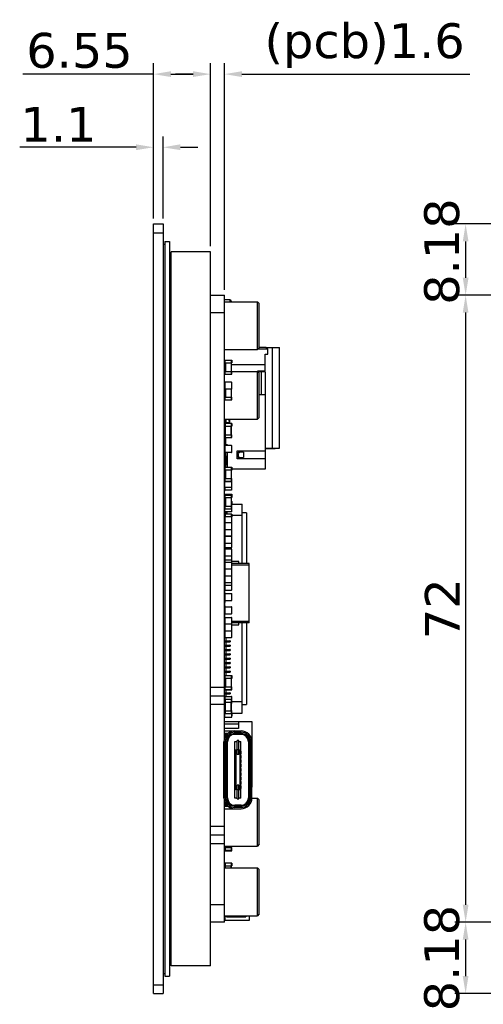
# Model space of a CAD drawing. Header units: millimetres. Extents: x -23 to 525, y 352 to 489.
# Tile 2 of 7: x 238 to 291, y 363 to 476. Entities that reach past the tile are written whole.
import ezdxf

# ---------------------------------------------------------------- set-up
doc = ezdxf.new("R2010")
doc.units = ezdxf.units.MM
doc.header["$LTSCALE"] = 30.734
doc.header["$PDMODE"] = 3
doc.header["$PDSIZE"] = 0.3125
doc.layers.get('0').update_dxf_attribs({"linetype": 'CONTINUOUS'})
doc.layers.get('Defpoints').update_dxf_attribs({"linetype": 'CONTINUOUS'})
doc.layers.add('DIM', color=6, linetype='CONTINUOUS', lineweight=15)
doc.styles.add('Verdana', font='verdana.ttf', dxfattribs={"height": 4})
doc.dimstyles.new('aaaaaaaa 3.0', dxfattribs={"dimtxt": 4, "dimasz": 2, "dimexe": 1.25, "dimexo": 0.625, "dimtad": 1, "dimzin": 9, "dimdsep": 46, "dimtxsty": 'Verdana', "dimcen": 0, "dimazin": 0, "dimtfac": 1, "dimtofl": 0, "dimtmove": 0, "dimatfit": 3, "dimfxl": 1, "dimlwd": 25, "dimlwe": 25, "dimarcsym": 0})

# ---------------------------------------------------------------- blocks, each defined once
blk = doc.blocks.new('*D37')
at = {"layer": 'Defpoints', "color": 0}
for p in [(254.19, 461.72), (253.09, 452.91), (254.19, 452.91)]:
    blk.add_point(p, dxfattribs=at)
at = {"layer": 'DIM', "color": 0, "lineweight": 25}
for p, q in [((253.09, 453.54), (253.09, 462.97)), ((254.19, 453.54), (254.19, 462.97)), ((251.09, 461.72), (237.74, 461.72)), ((256.19, 461.72), (258.19, 461.72))]:
    blk.add_line(p, q, dxfattribs=at)
at = {"layer": 'DIM', "color": 0}
for points in [[(251.09, 461.39), (251.09, 462.06), (253.09, 461.72)], [(256.19, 462.06), (256.19, 461.39), (254.19, 461.72)]]:
    blk.add_solid(points, dxfattribs=at)
at = {"layer": 'DIM', "color": 0, "insert": (242.19, 464.35), "char_height": 4, "attachment_point": 5, "style": 'Verdana'}
blk.add_mtext('1.1', dxfattribs=at)
blk = doc.blocks.new('*D46')
at = {"layer": 'Defpoints', "color": 0}
for p in [(259.64, 470.12), (253.09, 452.91), (259.64, 449.73)]:
    blk.add_point(p, dxfattribs=at)
at = {"layer": 'DIM', "color": 0, "lineweight": 25}
for p, q in [((253.09, 453.54), (253.09, 471.37)), ((259.64, 450.36), (259.64, 471.37)), ((253.09, 470.12), (238.1, 470.12)), ((255.09, 470.12), (257.64, 470.12))]:
    blk.add_line(p, q, dxfattribs=at)
at = {"layer": 'DIM', "color": 0}
for points in [[(255.09, 470.45), (255.09, 469.79), (253.09, 470.12)], [(257.64, 469.79), (257.64, 470.45), (259.64, 470.12)]]:
    blk.add_solid(points, dxfattribs=at)
at = {"layer": 'DIM', "color": 0, "insert": (244.6, 472.82), "char_height": 4, "attachment_point": 5, "style": 'Verdana'}
blk.add_mtext('6.55', dxfattribs=at)
blk = doc.blocks.new('*D47')
at = {"layer": 'Defpoints', "color": 0}
for p in [(261.24, 470.12), (259.64, 449.73), (261.24, 444.73)]:
    blk.add_point(p, dxfattribs=at)
at = {"layer": 'DIM', "color": 0, "lineweight": 25}
for p, q in [((259.64, 450.36), (259.64, 471.37)), ((261.24, 445.36), (261.24, 471.37)), ((257.64, 470.12), (255.64, 470.12)), ((263.24, 470.12), (289.42, 470.12))]:
    blk.add_line(p, q, dxfattribs=at)
at = {"layer": 'DIM', "color": 0}
for points in [[(257.64, 469.79), (257.64, 470.45), (259.64, 470.12)], [(263.24, 470.45), (263.24, 469.79), (261.24, 470.12)]]:
    blk.add_solid(points, dxfattribs=at)
at = {"layer": 'DIM', "color": 0, "insert": (277.33, 473.39), "char_height": 4, "attachment_point": 5, "style": 'Verdana'}
blk.add_mtext('(pcb)1.6', dxfattribs=at)
blk = doc.blocks.new('*D51')
at = {"layer": 'Defpoints', "color": 0}
for p in [(356.73, 372.73), (288.93, 364.55), (304.67, 364.55)]:
    blk.add_point(p, dxfattribs=at)
at = {"layer": 'DIM', "color": 0, "lineweight": 25}
for p, q in [((356.11, 372.73), (287.68, 372.73)), ((288.93, 370.73), (288.93, 366.55)), ((304.05, 364.55), (287.68, 364.55))]:
    blk.add_line(p, q, dxfattribs=at)
at = {"layer": 'DIM', "color": 0}
for points in [[(289.26, 370.73), (288.6, 370.73), (288.93, 372.73)], [(288.6, 366.55), (289.26, 366.55), (288.93, 364.55)]]:
    blk.add_solid(points, dxfattribs=at)
at = {"layer": 'DIM', "color": 0, "insert": (286.21, 368.61), "char_height": 4, "attachment_point": 5, "rotation": 90, "style": 'Verdana'}
blk.add_mtext('8.18', dxfattribs=at)
blk = doc.blocks.new('*D59')
at = {"layer": 'Defpoints', "color": 0}
for p in [(356.73, 444.73), (288.93, 372.73), (356.73, 372.73)]:
    blk.add_point(p, dxfattribs=at)
at = {"layer": 'DIM', "color": 0, "lineweight": 25}
for p, q in [((356.11, 444.73), (287.68, 444.73)), ((288.93, 442.73), (288.93, 374.73)), ((356.11, 372.73), (287.68, 372.73))]:
    blk.add_line(p, q, dxfattribs=at)
at = {"layer": 'DIM', "color": 0}
for points in [[(289.26, 442.73), (288.6, 442.73), (288.93, 444.73)], [(288.6, 374.73), (289.26, 374.73), (288.93, 372.73)]]:
    blk.add_solid(points, dxfattribs=at)
at = {"layer": 'DIM', "color": 0, "insert": (286.26, 408.73), "char_height": 4, "attachment_point": 5, "rotation": 90, "style": 'Verdana'}
blk.add_mtext('72', dxfattribs=at)
blk = doc.blocks.new('*D60')
at = {"layer": 'Defpoints', "color": 0}
for p in [(304.67, 452.91), (288.93, 444.73), (356.73, 444.73)]:
    blk.add_point(p, dxfattribs=at)
at = {"layer": 'DIM', "color": 0, "lineweight": 25}
for p, q in [((304.05, 452.91), (287.68, 452.91)), ((288.93, 450.91), (288.93, 446.73)), ((356.11, 444.73), (287.68, 444.73))]:
    blk.add_line(p, q, dxfattribs=at)
at = {"layer": 'DIM', "color": 0}
for points in [[(289.26, 450.91), (288.6, 450.91), (288.93, 452.91)], [(288.6, 446.73), (289.26, 446.73), (288.93, 444.73)]]:
    blk.add_solid(points, dxfattribs=at)
at = {"layer": 'DIM', "color": 0, "insert": (286.21, 449.74), "char_height": 4, "attachment_point": 5, "rotation": 90, "style": 'Verdana'}
blk.add_mtext('8.18', dxfattribs=at)

msp = doc.modelspace()

# ---------------------------------------------------------------- linework, layer by layer
at = {"linetype": 'Continuous'}
for p, q in [((253.092, 364.551), (253.092, 452.911)), ((253.092, 452.911), (254.192, 452.911)), ((254.192, 452.911), (254.192, 364.551)), ((253.092, 451.911), (254.192, 451.911)), ((254.192, 450.611), (254.392, 450.611)), ((254.392, 450.911), (254.392, 366.551)), ((254.392, 450.911), (254.942, 450.911)), ((254.942, 450.911), (254.942, 366.551)), ((255.142, 367.731), (255.142, 449.731)), ((259.642, 449.731), (255.142, 449.731)), ((259.642, 367.731), (259.642, 449.731)), ((259.642, 444.731), (261.242, 444.731)), ((261.242, 393.818), (261.242, 444.731)), ((254.942, 444.081), (255.142, 444.081)), ((261.842, 444.191), (261.242, 444.191)), ((261.242, 443.981), (265.042, 443.981)), ((261.842, 444.191), (261.842, 443.981)), ((265.042, 438.481), (265.042, 443.981)), ((265.242, 443.781), (265.042, 443.981)), ((265.242, 438.681), (265.242, 443.781)), ((259.642, 442.731), (261.242, 442.731)), ((266.009, 438.743), (265.242, 438.743)), ((266.209, 438.543), (266.009, 438.743)), ((266.027, 438.726), (267.567, 438.726)), ((266.767, 427.176), (266.767, 438.726)), ((267.567, 427.176), (267.567, 438.726)), ((261.242, 438.481), (265.042, 438.481)), ((265.242, 438.681), (265.042, 438.481)), ((266.209, 438.543), (265.104, 438.543)), ((265.909, 435.993), (265.909, 437.943)), ((265.909, 437.943), (266.209, 437.943)), ((266.209, 437.943), (266.209, 438.543)), ((261.242, 436.743), (261.322, 436.743)), ((261.292, 437.257), (261.292, 436.957)), ((261.292, 437.257), (262.092, 437.257)), ((261.292, 436.957), (262.092, 436.957)), ((261.322, 435.657), (261.322, 437.257)), ((261.352, 436.957), (261.352, 435.957)), ((262.032, 436.957), (262.032, 435.957)), ((262.062, 435.657), (262.062, 437.257)), ((265.909, 436.743), (262.062, 436.743)), ((262.092, 437.257), (262.092, 436.957)), ((261.242, 435.981), (261.322, 435.981)), ((261.292, 435.657), (261.292, 435.957)), ((261.292, 435.957), (262.092, 435.957)), ((261.292, 435.657), (262.092, 435.657)), ((262.062, 435.981), (265.042, 435.981)), ((262.092, 435.657), (262.092, 435.957)), ((265.909, 435.993), (265.042, 435.993)), ((265.042, 430.481), (265.042, 435.981)), ((265.242, 435.781), (265.042, 435.981)), ((265.909, 435.943), (265.079, 435.943)), ((265.242, 430.681), (265.242, 435.781)), ((265.329, 435.993), (265.329, 435.943)), ((265.459, 435.943), (265.459, 433.343)), ((265.629, 435.993), (265.629, 435.943)), ((265.76, 435.993), (265.785, 435.937)), ((265.909, 435.943), (265.909, 433.343)), ((261.292, 434.704), (261.292, 433.964)), ((262.062, 434.734), (261.322, 434.734)), ((262.092, 433.964), (262.092, 434.704)), ((261.322, 432.711), (261.322, 433.934)), ((262.062, 433.934), (261.322, 433.934)), ((261.352, 433.934), (261.352, 433.011)), ((262.032, 433.934), (262.032, 433.011)), ((262.062, 432.711), (262.062, 433.934)), ((265.242, 433.343), (265.909, 433.343)), ((265.909, 433.293), (265.242, 433.293)), ((265.329, 433.343), (265.329, 433.293)), ((265.629, 433.343), (265.629, 433.293)), ((265.909, 433.293), (265.909, 424.743)), ((261.292, 432.711), (261.292, 433.011)), ((261.292, 433.011), (262.092, 433.011)), ((261.292, 432.711), (262.092, 432.711)), ((262.092, 432.711), (262.092, 433.011)), ((261.242, 430.481), (265.042, 430.481)), ((261.242, 430.396), (261.387, 430.396)), ((261.292, 429.796), (261.242, 429.796)), ((261.277, 429.508), (261.277, 429.796)), ((261.292, 429.989), (261.292, 429.689)), ((262.092, 429.989), (261.292, 429.989)), ((261.292, 429.689), (262.092, 429.689)), ((261.322, 429.989), (261.322, 428.389)), ((261.352, 428.689), (261.352, 429.689)), ((261.387, 429.989), (261.387, 430.481)), ((261.409, 430.481), (261.409, 429.989)), ((261.809, 430.063), (261.409, 430.063)), ((261.759, 430.481), (261.759, 430.292)), ((261.809, 430.481), (261.809, 430.063)), ((262.032, 428.689), (262.032, 429.689)), ((262.062, 428.389), (262.062, 429.989)), ((262.092, 429.989), (262.092, 429.689)), ((265.242, 430.681), (265.042, 430.481)), ((261.242, 429.308), (261.293, 429.308)), ((261.292, 429.176), (261.242, 429.176)), ((261.292, 429.508), (261.264, 429.508)), ((261.277, 429.176), (261.277, 429.308)), ((261.292, 428.389), (261.292, 429.591)), ((261.322, 429.591), (261.292, 429.591)), ((261.292, 428.689), (262.092, 428.689)), ((262.092, 428.389), (262.092, 428.689)), ((261.409, 427.893), (261.242, 427.893)), ((261.292, 428.389), (262.092, 428.389)), ((261.292, 427.429), (261.292, 426.689)), ((261.309, 427.943), (261.309, 427.893)), ((261.409, 427.943), (261.309, 427.943)), ((262.062, 427.459), (261.322, 427.459)), ((261.409, 427.459), (261.409, 428.391)), ((261.409, 427.593), (261.559, 427.593)), ((261.509, 427.459), (261.509, 427.593)), ((261.559, 427.593), (261.559, 427.459)), ((262.092, 426.689), (262.092, 427.429)), ((261.242, 426.593), (261.409, 426.593)), ((261.292, 426.593), (261.292, 426.565)), ((261.292, 426.565), (261.387, 426.565)), ((262.062, 426.659), (261.322, 426.659)), ((261.322, 426.593), (261.322, 426.243)), ((261.352, 426.243), (261.352, 426.565)), ((261.409, 426.576), (261.387, 426.576)), ((261.409, 426.243), (261.409, 426.659)), ((261.559, 426.659), (261.559, 424.991)), ((262.709, 425.943), (262.709, 426.843)), ((262.709, 426.843), (265.909, 426.843)), ((262.742, 426.293), (262.742, 426.493)), ((262.742, 426.493), (262.816, 426.493)), ((262.816, 426.293), (262.742, 426.293)), ((262.816, 426.493), (262.816, 426.293)), ((263.434, 426.693), (263.002, 426.693)), ((263.434, 426.693), (263.434, 426.093)), ((265.909, 427.126), (267.067, 427.126)), ((265.967, 427.176), (267.567, 427.176)), ((267.067, 427.126), (267.067, 427.176)), ((261.277, 425.958), (261.277, 425.358)), ((261.292, 425.265), (261.292, 425.565)), ((261.296, 425.565), (261.292, 425.565)), ((261.309, 426.243), (261.309, 424.991)), ((261.309, 426.243), (261.559, 426.243)), ((261.309, 426.043), (261.509, 426.043)), ((261.309, 425.443), (261.509, 425.443)), ((261.509, 425.243), (261.309, 425.243)), ((261.409, 424.991), (261.409, 425.243)), ((261.509, 425.243), (261.509, 426.243)), ((265.909, 425.943), (262.709, 425.943)), ((263.002, 426.093), (263.434, 426.093)), ((261.292, 424.991), (261.292, 424.651)), ((261.292, 424.991), (262.092, 424.991)), ((261.292, 424.691), (262.092, 424.691)), ((261.292, 424.651), (261.306, 424.651)), ((261.292, 423.919), (261.292, 424.319)), ((261.292, 424.319), (261.312, 424.314)), ((261.322, 423.351), (261.322, 424.991)), ((261.352, 424.691), (261.352, 423.691)), ((262.032, 424.691), (262.032, 423.691)), ((262.062, 423.351), (262.062, 424.991)), ((262.062, 424.651), (262.092, 424.651)), ((262.092, 424.991), (262.092, 424.651)), ((265.909, 424.743), (262.092, 424.743)), ((261.292, 422.691), (261.292, 423.691)), ((261.292, 423.691), (262.092, 423.691)), ((261.292, 423.391), (262.092, 423.391)), ((261.292, 423.351), (262.092, 423.351)), ((262.092, 422.691), (262.092, 423.691)), ((261.292, 422.658), (261.292, 422.319)), ((261.292, 422.319), (261.312, 422.319)), ((261.292, 421.89), (261.292, 421.489)), ((261.292, 421.89), (262.092, 421.89)), ((261.292, 421.789), (262.092, 421.789)), ((261.312, 422.329), (261.312, 422.661)), ((262.062, 422.329), (261.312, 422.329)), ((262.062, 422.661), (261.322, 422.661)), ((261.322, 420.189), (261.322, 421.89)), ((262.062, 422.661), (262.062, 422.329)), ((262.062, 420.189), (262.062, 421.89)), ((262.092, 421.89), (262.092, 421.489)), ((261.242, 421.031), (261.322, 421.031)), ((261.292, 421.489), (262.092, 421.489)), ((261.292, 419.901), (261.292, 420.641)), ((261.352, 421.489), (261.352, 420.489)), ((262.032, 421.489), (262.032, 420.489)), ((262.062, 421.031), (262.142, 421.031)), ((262.062, 420.751), (263.271, 420.751)), ((262.092, 419.901), (262.092, 420.641)), ((262.142, 420.751), (262.142, 421.031)), ((263.271, 413.915), (263.271, 420.751)), ((261.291, 419.801), (261.291, 419.651)), ((261.291, 419.801), (261.571, 419.801)), ((261.291, 419.651), (261.571, 419.651)), ((261.322, 420.59), (261.292, 420.59)), ((261.292, 420.489), (262.092, 420.489)), ((261.292, 420.189), (262.092, 420.189)), ((261.292, 419.575), (261.292, 419.301)), ((262.092, 419.575), (261.292, 419.575)), ((262.062, 419.871), (261.322, 419.871)), ((261.322, 419.575), (261.322, 419.301)), ((261.341, 419.801), (261.341, 419.651)), ((261.471, 419.801), (261.471, 419.651)), ((261.571, 419.575), (261.571, 419.871)), ((262.062, 419.301), (262.062, 419.575)), ((262.092, 420.59), (262.077, 420.59)), ((262.092, 419.575), (262.092, 419.301)), ((263.771, 419.751), (263.271, 419.751)), ((263.771, 419.751), (263.771, 413.915)), ((261.271, 418.561), (261.271, 418.441)), ((261.292, 419.271), (261.292, 418.636)), ((261.292, 418.606), (261.292, 417.866)), ((262.062, 419.301), (261.322, 419.301)), ((261.322, 418.636), (262.062, 418.636)), ((263.271, 419.436), (262.092, 419.436)), ((262.092, 418.636), (262.092, 419.271)), ((262.092, 417.866), (262.092, 418.606)), ((261.271, 418.061), (261.271, 417.941)), ((261.271, 417.561), (261.271, 417.441)), ((261.292, 417.836), (261.292, 417.096)), ((261.322, 417.836), (262.062, 417.836)), ((262.092, 417.096), (262.092, 417.836)), ((254.942, 416.771), (255.142, 416.771)), ((261.271, 417.061), (261.271, 416.941)), ((261.292, 417.061), (261.271, 417.061)), ((261.271, 416.561), (261.271, 416.441)), ((261.292, 416.999), (261.292, 416.259)), ((261.292, 416.229), (261.292, 415.794)), ((261.321, 417.029), (261.321, 417.061)), ((262.062, 417.066), (261.322, 417.066)), ((262.062, 417.029), (261.322, 417.029)), ((262.062, 416.229), (261.322, 416.229)), ((261.651, 417.029), (261.651, 417.061)), ((261.851, 417.061), (261.851, 417.029)), ((261.88, 417.061), (261.88, 417.029)), ((262.092, 416.259), (262.092, 416.999)), ((262.092, 415.794), (262.092, 416.229)), ((261.271, 416.061), (261.271, 415.941)), ((261.271, 415.561), (261.271, 415.441)), ((261.292, 415.561), (261.271, 415.561)), ((261.271, 415.061), (261.271, 414.941)), ((261.292, 415.535), (261.292, 414.795)), ((261.322, 415.77), (261.322, 415.565)), ((261.322, 415.764), (262.062, 415.764)), ((262.062, 415.565), (261.322, 415.565)), ((261.337, 415.565), (261.337, 415.764)), ((261.742, 415.764), (261.742, 415.565)), ((262.032, 415.565), (262.032, 415.77)), ((262.062, 415.565), (262.062, 415.77)), ((262.092, 414.795), (262.092, 415.535)), ((261.271, 414.561), (261.271, 414.441)), ((261.292, 414.765), (261.292, 414.368)), ((261.292, 414.338), (261.292, 414.041)), ((261.292, 414.011), (261.292, 413.305)), ((262.062, 414.765), (261.322, 414.765)), ((261.322, 414.338), (262.062, 414.338)), ((262.062, 414.041), (261.322, 414.041)), ((262.092, 414.368), (262.092, 414.765)), ((262.092, 414.041), (262.092, 414.338)), ((262.892, 414.165), (262.092, 414.165)), ((262.092, 413.305), (262.092, 414.011)), ((264.092, 413.915), (262.092, 413.915)), ((262.892, 413.915), (262.892, 414.165)), ((264.092, 407.115), (264.092, 413.915)), ((261.292, 413.275), (261.292, 412.535)), ((261.322, 413.305), (262.062, 413.305)), ((262.092, 413.765), (264.092, 413.765)), ((262.092, 412.535), (262.092, 413.275)), ((261.292, 412.565), (261.242, 412.565)), ((261.271, 412.561), (261.271, 412.441)), ((261.271, 412.061), (261.271, 411.941)), ((261.292, 412.469), (261.292, 411.729)), ((261.292, 411.699), (261.292, 411.471)), ((261.322, 412.505), (262.062, 412.505)), ((262.062, 411.699), (261.322, 411.699)), ((262.092, 411.729), (262.092, 412.469)), ((262.092, 411.471), (262.092, 411.699)), ((261.271, 411.561), (261.271, 411.441)), ((261.271, 411.061), (261.271, 410.941)), ((261.271, 410.561), (261.271, 410.441)), ((261.292, 411.441), (261.292, 410.902)), ((261.292, 410.467), (261.292, 410.872)), ((261.292, 410.437), (261.292, 409.697)), ((261.322, 411.441), (262.062, 411.441)), ((261.322, 410.872), (262.062, 410.872)), ((261.322, 410.467), (262.062, 410.467)), ((262.092, 410.902), (262.092, 411.441)), ((262.092, 409.697), (262.092, 410.437)), ((261.271, 410.061), (261.271, 409.941)), ((261.271, 409.561), (261.271, 409.441)), ((261.292, 408.961), (261.292, 409.667)), ((261.322, 409.667), (262.062, 409.667)), ((261.292, 408.465), (261.242, 408.465)), ((261.271, 409.061), (261.271, 408.941)), ((261.271, 408.561), (261.271, 408.465)), ((261.292, 408.931), (261.292, 408.191)), ((261.322, 408.961), (262.062, 408.961)), ((262.092, 408.191), (262.092, 408.931)), ((261.292, 407.74), (261.292, 408.161)), ((261.292, 407.71), (261.292, 406.97)), ((261.322, 408.161), (262.062, 408.161)), ((261.322, 407.74), (262.062, 407.74)), ((262.092, 406.97), (262.092, 407.71)), ((264.092, 407.265), (262.092, 407.265)), ((264.092, 407.115), (262.092, 407.115)), ((262.892, 406.865), (262.892, 407.115)), ((263.271, 396.751), (263.271, 407.115)), ((263.771, 407.115), (263.771, 397.751)), ((261.271, 406.561), (261.271, 406.441)), ((261.271, 406.061), (261.271, 405.941)), ((261.292, 406.929), (261.292, 406.189)), ((261.292, 406.159), (261.292, 405.471)), ((262.062, 406.959), (261.322, 406.959)), ((262.062, 406.159), (261.322, 406.159)), ((262.092, 406.189), (262.092, 406.929)), ((262.092, 406.865), (262.892, 406.865)), ((262.092, 405.471), (262.092, 406.159)), ((261.271, 405.561), (261.271, 405.441)), ((261.271, 405.441), (261.292, 405.441)), ((261.271, 405.061), (261.851, 405.061)), ((261.271, 405.061), (261.271, 404.941)), ((261.271, 404.941), (261.851, 404.941)), ((261.321, 404.941), (261.321, 405.061)), ((261.322, 405.441), (262.062, 405.441)), ((261.401, 405.441), (261.401, 405.061)), ((261.401, 404.941), (261.401, 404.561)), ((261.651, 404.941), (261.651, 405.061)), ((261.851, 404.941), (261.851, 405.061)), ((261.88, 405.061), (261.855, 405.061)), ((261.865, 404.941), (261.88, 404.941)), ((261.88, 405.061), (261.88, 404.941)), ((261.271, 404.561), (261.851, 404.561)), ((261.271, 404.561), (261.271, 404.441)), ((261.271, 404.441), (261.851, 404.441)), ((261.271, 404.061), (261.851, 404.061)), ((261.271, 404.061), (261.271, 403.941)), ((261.271, 403.941), (261.851, 403.941)), ((261.321, 404.441), (261.321, 404.561)), ((261.321, 403.941), (261.321, 404.061)), ((261.401, 404.441), (261.401, 404.061)), ((261.401, 403.941), (261.401, 403.561)), ((261.651, 404.441), (261.651, 404.561)), ((261.651, 403.941), (261.651, 404.061)), ((261.851, 404.441), (261.851, 404.561)), ((261.851, 403.941), (261.851, 404.061)), ((261.88, 404.561), (261.855, 404.561)), ((261.88, 404.061), (261.855, 404.061)), ((261.865, 404.441), (261.88, 404.441)), ((261.865, 403.941), (261.88, 403.941)), ((261.88, 404.561), (261.88, 404.441)), ((261.88, 404.061), (261.88, 403.941)), ((261.271, 403.561), (261.851, 403.561)), ((261.271, 403.561), (261.271, 403.441)), ((261.271, 403.441), (261.851, 403.441)), ((261.271, 403.061), (261.851, 403.061)), ((261.271, 403.061), (261.271, 402.941)), ((261.271, 402.941), (261.851, 402.941)), ((261.271, 402.561), (261.851, 402.561)), ((261.271, 402.561), (261.271, 402.441)), ((261.321, 403.441), (261.321, 403.561)), ((261.321, 402.941), (261.321, 403.061)), ((261.321, 402.441), (261.321, 402.561)), ((261.401, 403.441), (261.401, 403.061)), ((261.401, 402.941), (261.401, 402.561)), ((261.651, 403.441), (261.651, 403.561)), ((261.651, 402.941), (261.651, 403.061)), ((261.651, 402.441), (261.651, 402.561)), ((261.851, 403.441), (261.851, 403.561)), ((261.851, 402.941), (261.851, 403.061)), ((261.851, 402.441), (261.851, 402.561)), ((261.88, 403.561), (261.855, 403.561)), ((261.88, 403.061), (261.855, 403.061)), ((261.88, 402.561), (261.855, 402.561)), ((261.865, 403.441), (261.88, 403.441)), ((261.865, 402.941), (261.88, 402.941)), ((261.88, 403.561), (261.88, 403.441)), ((261.88, 403.061), (261.88, 402.941)), ((261.88, 402.561), (261.88, 402.441)), ((261.271, 402.441), (261.851, 402.441)), ((261.271, 402.061), (261.851, 402.061)), ((261.271, 402.061), (261.271, 401.941)), ((261.271, 401.941), (261.851, 401.941)), ((261.271, 401.561), (261.851, 401.561)), ((261.271, 401.561), (261.271, 401.441)), ((261.271, 401.441), (261.851, 401.441)), ((261.321, 401.941), (261.321, 402.061)), ((261.321, 401.441), (261.321, 401.561)), ((261.401, 402.441), (261.401, 402.061)), ((261.401, 401.941), (261.401, 401.561)), ((261.401, 401.441), (261.401, 401.073)), ((261.651, 401.941), (261.651, 402.061)), ((261.651, 401.441), (261.651, 401.561)), ((261.851, 401.941), (261.851, 402.061)), ((261.851, 401.441), (261.851, 401.561)), ((261.88, 402.061), (261.855, 402.061)), ((261.88, 401.561), (261.855, 401.561)), ((261.865, 402.441), (261.88, 402.441)), ((261.865, 401.941), (261.88, 401.941)), ((261.865, 401.441), (261.88, 401.441)), ((261.88, 402.061), (261.88, 401.941)), ((261.88, 401.561), (261.88, 401.441)), ((261.292, 401.061), (261.271, 401.061)), ((261.271, 401.061), (261.271, 400.941)), ((261.271, 400.941), (261.292, 400.941)), ((261.321, 400.561), (261.271, 400.561)), ((261.271, 400.561), (261.271, 400.441)), ((261.271, 400.441), (261.321, 400.441)), ((261.292, 401.073), (262.092, 401.073)), ((261.292, 401.073), (261.292, 400.722)), ((261.292, 400.773), (262.092, 400.773)), ((261.292, 400.722), (261.306, 400.722)), ((261.322, 399.422), (261.322, 401.073)), ((261.352, 400.773), (261.352, 399.773)), ((262.032, 400.773), (262.032, 399.773)), ((262.062, 399.422), (262.062, 401.073)), ((262.062, 400.722), (262.092, 400.722)), ((262.092, 401.073), (262.092, 400.722)), ((259.642, 399.731), (261.242, 399.731)), ((261.321, 400.061), (261.271, 400.061)), ((261.271, 400.061), (261.271, 399.941)), ((261.271, 399.941), (261.321, 399.941)), ((261.292, 399.561), (261.271, 399.561)), ((261.271, 399.561), (261.271, 399.441)), ((261.271, 399.441), (261.292, 399.441)), ((261.292, 399.773), (262.092, 399.773)), ((261.292, 399.422), (261.292, 399.773)), ((261.292, 399.473), (262.092, 399.473)), ((261.292, 399.422), (262.092, 399.422)), ((261.401, 399.422), (261.401, 399.061)), ((262.092, 399.422), (262.092, 399.773)), ((259.642, 398.731), (261.242, 398.731)), ((261.271, 399.061), (261.851, 399.061)), ((261.271, 399.061), (261.271, 398.941)), ((261.271, 398.941), (261.851, 398.941)), ((261.292, 398.624), (261.292, 397.884)), ((261.292, 398.362), (262.092, 398.362)), ((261.292, 398.33), (262.092, 398.33)), ((262.092, 398.29), (261.292, 398.29)), ((261.321, 398.941), (261.321, 399.061)), ((261.322, 398.654), (262.062, 398.654)), ((261.322, 398.362), (261.322, 396.69)), ((261.401, 398.941), (261.401, 398.654)), ((261.651, 398.941), (261.651, 399.061)), ((261.851, 398.941), (261.851, 399.061)), ((261.88, 399.061), (261.855, 399.061)), ((261.865, 398.941), (261.88, 398.941)), ((261.88, 399.061), (261.88, 398.941)), ((262.062, 396.69), (262.062, 398.362)), ((262.092, 397.884), (262.092, 398.624)), ((262.092, 398.066), (263.271, 398.066)), ((261.242, 397.731), (259.642, 397.731)), ((261.299, 397.851), (261.291, 397.851)), ((261.291, 397.851), (261.291, 397.701)), ((261.291, 397.701), (261.315, 397.701)), ((261.292, 397.99), (262.092, 397.99)), ((261.322, 397.062), (261.292, 397.062)), ((261.292, 396.314), (261.292, 397.062)), ((261.322, 397.03), (261.292, 397.03)), ((261.292, 396.99), (262.092, 396.99)), ((261.352, 396.99), (261.352, 397.99)), ((262.032, 396.99), (262.032, 397.99)), ((262.092, 397.062), (262.077, 397.062)), ((262.092, 397.03), (262.077, 397.03)), ((262.092, 396.314), (262.092, 397.062)), ((263.271, 397.751), (263.771, 397.751)), ((261.242, 396.431), (261.292, 396.431)), ((261.292, 396.69), (262.092, 396.69)), ((261.322, 396.284), (262.062, 396.284)), ((262.092, 396.751), (263.271, 396.751)), ((262.092, 396.431), (262.142, 396.431)), ((262.142, 396.431), (262.142, 396.751)), ((264.442, 395.731), (261.242, 395.731)), ((262.842, 395.481), (261.242, 395.481)), ((262.842, 394.981), (261.242, 394.981)), ((261.242, 394.701), (263.147, 394.701)), ((262.842, 395.731), (262.842, 394.981)), ((264.442, 388.231), (264.442, 395.731)), ((261.64, 394.401), (261.242, 394.401)), ((261.242, 394.301), (261.52, 394.301)), ((261.287, 393.941), (261.287, 394.401)), ((262.437, 394.551), (263.147, 394.551)), ((262.437, 394.301), (262.437, 394.551)), ((262.437, 394.401), (263.147, 394.401)), ((263.147, 394.301), (262.437, 394.301)), ((262.442, 393.481), (262.692, 393.481)), ((262.442, 386.981), (262.442, 393.481)), ((262.892, 393.581), (262.692, 393.581)), ((262.692, 391.981), (262.692, 393.581)), ((262.892, 391.981), (262.892, 393.581)), ((262.892, 393.481), (263.142, 393.481)), ((263.142, 386.981), (263.142, 393.481)), ((263.147, 394.301), (263.147, 394.551)), ((261.187, 387.011), (261.187, 393.451)), ((261.587, 393.451), (261.337, 393.451)), ((261.337, 387.011), (261.337, 393.451)), ((261.487, 387.011), (261.487, 393.451)), ((261.587, 387.011), (261.587, 393.451)), ((262.417, 392.381), (262.442, 392.381)), ((262.417, 392.381), (262.417, 392.081)), ((262.442, 392.581), (262.542, 392.481)), ((262.692, 392.481), (262.542, 392.481)), ((262.542, 392.481), (262.542, 387.981)), ((262.892, 392.522), (262.692, 392.522)), ((263.042, 392.481), (262.892, 392.481)), ((263.042, 392.481), (263.142, 392.581)), ((263.042, 387.981), (263.042, 392.481)), ((263.167, 392.381), (263.142, 392.381)), ((263.167, 392.081), (263.167, 392.381)), ((263.997, 393.451), (264.247, 393.451)), ((263.997, 393.451), (263.997, 387.011)), ((264.097, 393.451), (264.097, 387.011)), ((264.247, 393.451), (264.247, 387.011)), ((264.397, 387.011), (264.397, 393.451)), ((262.442, 392.081), (262.417, 392.081)), ((262.417, 391.881), (262.442, 391.881)), ((262.417, 391.881), (262.417, 391.581)), ((262.442, 391.581), (262.417, 391.581)), ((262.417, 391.381), (262.442, 391.381)), ((262.417, 391.381), (262.417, 391.081)), ((262.892, 391.981), (262.692, 391.981)), ((263.167, 392.081), (263.142, 392.081)), ((263.167, 391.881), (263.142, 391.881)), ((263.167, 391.581), (263.142, 391.581)), ((263.167, 391.381), (263.142, 391.381)), ((263.167, 391.581), (263.167, 391.881)), ((263.167, 391.081), (263.167, 391.381)), ((262.442, 391.081), (262.417, 391.081)), ((262.417, 390.881), (262.442, 390.881)), ((262.417, 390.881), (262.417, 390.581)), ((262.442, 390.581), (262.417, 390.581)), ((262.417, 390.381), (262.442, 390.381)), ((262.417, 390.381), (262.417, 390.081)), ((262.442, 390.081), (262.417, 390.081)), ((263.167, 391.081), (263.142, 391.081)), ((263.167, 390.881), (263.142, 390.881)), ((263.167, 390.581), (263.142, 390.581)), ((263.167, 390.381), (263.142, 390.381)), ((263.167, 390.081), (263.142, 390.081)), ((263.167, 390.581), (263.167, 390.881)), ((263.167, 390.081), (263.167, 390.381)), ((262.417, 389.881), (262.442, 389.881)), ((262.417, 389.881), (262.417, 389.581)), ((262.442, 389.581), (262.417, 389.581)), ((262.417, 389.381), (262.442, 389.381)), ((262.417, 389.381), (262.417, 389.081)), ((262.442, 389.081), (262.417, 389.081)), ((263.167, 389.881), (263.142, 389.881)), ((263.167, 389.581), (263.142, 389.581)), ((263.167, 389.381), (263.142, 389.381)), ((263.167, 389.081), (263.142, 389.081)), ((263.167, 389.581), (263.167, 389.881)), ((263.167, 389.081), (263.167, 389.381)), ((262.417, 388.881), (262.442, 388.881)), ((262.417, 388.881), (262.417, 388.581)), ((262.442, 388.581), (262.417, 388.581)), ((262.417, 388.381), (262.442, 388.381)), ((262.417, 388.381), (262.417, 388.081)), ((262.442, 388.081), (262.417, 388.081)), ((262.542, 387.981), (262.442, 387.881)), ((262.692, 387.981), (262.542, 387.981)), ((262.892, 388.481), (262.692, 388.481)), ((262.692, 386.881), (262.692, 388.481)), ((262.892, 387.939), (262.692, 387.939)), ((262.892, 386.881), (262.892, 388.481)), ((262.892, 387.981), (263.042, 387.981)), ((263.042, 387.981), (263.142, 387.881)), ((263.167, 388.881), (263.142, 388.881)), ((263.167, 388.581), (263.142, 388.581)), ((263.167, 388.381), (263.142, 388.381)), ((263.167, 388.081), (263.142, 388.081)), ((263.167, 388.581), (263.167, 388.881)), ((263.167, 388.081), (263.167, 388.381)), ((264.397, 388.231), (264.442, 388.231)), ((261.587, 387.011), (261.337, 387.011)), ((262.692, 386.981), (262.442, 386.981)), ((262.692, 386.881), (262.892, 386.881)), ((263.142, 386.981), (262.892, 386.981)), ((263.997, 387.011), (264.247, 387.011)), ((264.397, 386.981), (265.042, 386.981)), ((265.242, 386.781), (265.042, 386.981)), ((265.042, 381.481), (265.042, 386.981)), ((265.242, 381.681), (265.242, 386.781)), ((261.242, 372.731), (261.242, 386.644)), ((261.52, 386.161), (261.242, 386.161)), ((261.242, 386.061), (261.64, 386.061)), ((261.242, 385.761), (263.147, 385.761)), ((261.287, 386.074), (261.287, 386.521)), ((263.147, 386.161), (262.437, 386.161)), ((262.437, 385.911), (262.437, 386.161)), ((262.437, 386.061), (263.147, 386.061)), ((263.147, 385.911), (262.437, 385.911)), ((263.147, 386.161), (263.147, 385.911)), ((261.242, 383.731), (259.642, 383.731)), ((261.242, 382.731), (259.642, 382.731)), ((261.242, 381.731), (259.642, 381.731)), ((261.242, 381.481), (265.042, 381.481)), ((261.292, 381.301), (262.092, 381.301)), ((261.292, 380.909), (261.292, 381.301)), ((261.322, 381.481), (261.322, 380.909)), ((261.352, 381.301), (261.352, 381.481)), ((262.032, 381.301), (262.032, 381.481)), ((262.062, 380.909), (262.062, 381.481)), ((262.092, 380.909), (262.092, 381.301)), ((265.242, 381.681), (265.042, 381.481)), ((261.292, 381.001), (262.092, 381.001)), ((261.292, 380.909), (262.092, 380.909)), ((261.242, 378.981), (265.042, 378.981)), ((262.092, 379.503), (261.292, 379.503)), ((261.292, 379.503), (261.292, 379.203)), ((261.292, 379.203), (262.092, 379.203)), ((261.322, 379.503), (261.322, 378.981)), ((261.352, 378.981), (261.352, 379.203)), ((262.032, 378.981), (262.032, 379.203)), ((262.062, 378.981), (262.062, 379.503)), ((262.092, 379.503), (262.092, 379.203)), ((265.242, 378.781), (265.042, 378.981)), ((265.042, 373.481), (265.042, 378.981)), ((265.242, 373.681), (265.242, 378.781)), ((261.242, 374.731), (259.642, 374.731)), ((261.242, 373.481), (265.042, 373.481)), ((261.292, 373.481), (261.292, 372.931)), ((261.492, 373.331), (261.492, 373.481)), ((261.492, 373.331), (263.692, 373.331)), ((261.992, 373.331), (261.992, 373.481)), ((262.992, 373.331), (262.992, 373.481)), ((263.292, 373.331), (263.292, 373.481)), ((263.692, 373.481), (263.692, 373.331)), ((264.092, 373.481), (264.092, 372.931)), ((265.242, 373.681), (265.042, 373.481)), ((261.242, 372.731), (259.642, 372.731)), ((264.092, 372.931), (261.242, 372.931)), ((259.642, 367.731), (255.142, 367.731)), ((254.192, 366.851), (254.392, 366.851)), ((254.392, 366.551), (254.942, 366.551)), ((253.092, 365.551), (254.192, 365.551)), ((253.092, 364.551), (254.192, 364.551))]:
    msp.add_line(p, q, dxfattribs=at)
for centre, radius, start, end in [((261.842, 443.991), 0.2, 0, 90), ((261.322, 434.704), 0.03, 90, 180), ((262.062, 434.704), 0.03, 0, 90), ((261.322, 433.964), 0.03, 180, 270), ((262.062, 433.964), 0.03, 270, 0), ((261.959, 430.293), 0.2, 180.42909, 221.40962), ((261.322, 427.429), 0.03, 90, 180), ((262.062, 427.429), 0.03, 0, 90), ((261.322, 426.689), 0.03, 180, 270), ((262.062, 426.689), 0.03, 270, 0), ((261.527, 425.958), 0.25, 157.8156, 180), ((261.527, 425.358), 0.25, 180, 197.50463), ((261.322, 422.691), 0.03, 180, 270), ((262.062, 422.691), 0.03, 270, 0), ((261.322, 420.641), 0.03, 121.6783, 180), ((262.062, 420.641), 0.03, 0, 90), ((261.322, 419.901), 0.03, 180, 270), ((262.062, 419.901), 0.03, 270, 0), ((261.322, 419.271), 0.03, 90, 180), ((261.322, 418.606), 0.03, 90, 180), ((262.062, 419.271), 0.03, 0, 90), ((262.062, 418.606), 0.03, 0, 90), ((261.322, 417.866), 0.03, 180, 270), ((262.062, 417.866), 0.03, 270, 0), ((261.322, 417.096), 0.03, 180, 270), ((261.322, 416.999), 0.03, 90, 180), ((261.322, 416.259), 0.03, 180, 270), ((262.062, 417.096), 0.03, 270, 0), ((262.062, 416.999), 0.03, 0, 90), ((262.062, 416.259), 0.03, 270, 0), ((261.322, 415.794), 0.03, 180, 270), ((261.322, 415.535), 0.03, 90, 180), ((262.062, 415.794), 0.03, 270, 0), ((262.062, 415.535), 0.03, 0, 90), ((261.322, 414.795), 0.03, 180, 270), ((261.322, 414.368), 0.03, 180, 270), ((261.322, 414.011), 0.03, 90, 180), ((262.062, 414.795), 0.03, 270, 0), ((262.062, 414.368), 0.03, 270, 0), ((262.062, 414.011), 0.03, 0, 90), ((261.322, 413.275), 0.03, 90, 180), ((262.062, 413.275), 0.03, 0, 90), ((261.322, 412.535), 0.03, 180, 270), ((261.322, 412.469), 0.03, 121.6783, 180), ((261.322, 411.729), 0.03, 180, 270), ((262.062, 412.535), 0.03, 270, 0), ((262.062, 412.469), 0.03, 0, 90), ((262.062, 411.729), 0.03, 270, 0), ((261.322, 411.471), 0.03, 180, 270), ((261.322, 410.902), 0.03, 180, 270), ((261.322, 410.437), 0.03, 90, 180), ((262.062, 411.471), 0.03, 270, 0), ((262.062, 410.902), 0.03, 270, 0), ((262.062, 410.437), 0.03, 0, 90), ((261.322, 409.697), 0.03, 180, 270), ((262.062, 409.697), 0.03, 270, 0), ((261.322, 408.931), 0.03, 90, 180), ((261.322, 408.191), 0.03, 180, 270), ((262.062, 408.931), 0.03, 0, 90), ((262.062, 408.191), 0.03, 270, 0), ((261.322, 407.71), 0.03, 90, 180), ((262.062, 407.71), 0.03, 0, 90), ((261.392, 407.065), 0.2, 225.44837, 232.97671), ((261.322, 406.97), 0.03, 180, 211.6783), ((261.322, 406.929), 0.03, 90, 180), ((261.322, 406.189), 0.03, 180, 270), ((262.062, 406.929), 0.03, 0, 90), ((262.062, 406.189), 0.03, 270, 0), ((261.322, 405.471), 0.03, 180, 270), ((262.062, 405.471), 0.03, 270, 0), ((261.322, 398.624), 0.03, 90, 180), ((262.062, 398.624), 0.03, 0, 90), ((261.322, 397.884), 0.03, 180, 240.83569), ((262.062, 397.054), 0.03, 29.99043, 90), ((262.062, 397.884), 0.03, 301.6783, 0), ((261.322, 396.314), 0.03, 180, 270), ((262.062, 396.314), 0.03, 270, 0), ((262.437, 393.451), 1.25, 90, 180), ((263.147, 393.451), 1.25, 0, 90), ((262.437, 393.451), 1.1, 90, 180), ((262.437, 393.451), 0.95, 90, 180), ((262.437, 393.451), 0.85, 90, 180), ((263.147, 393.451), 1.1, 0, 90), ((263.147, 393.451), 0.95, 0, 90), ((263.147, 393.451), 0.85, 0, 90), ((262.437, 387.011), 1.25, 180, 270), ((262.437, 387.011), 1.1, 180, 270), ((262.437, 387.011), 0.95, 180, 270), ((262.437, 387.011), 0.85, 180, 270), ((263.147, 387.011), 1.25, 270, 0), ((263.147, 387.011), 1.1, 270, 360), ((263.147, 387.011), 0.95, 270, 0), ((263.147, 387.011), 0.85, 270, 0)]:
    msp.add_arc(centre, radius, start, end, dxfattribs=at)
for centre, start_param, end_param in [((262.933, 426.493), 1.5707963, 1.7510417), ((262.933, 426.293), -1.7510417, -1.5707963)]:
    msp.add_ellipse(centre, major_axis=(0.215, 0), ratio=0.9287307, start_param=start_param, end_param=end_param, dxfattribs=at)
for points, knots in [([(262.816, 426.653), (262.793, 426.634), (262.755, 426.584), (262.742, 426.524), (262.742, 426.493)], [0, 0, 0, 0, 0.4936312, 1, 1, 1, 1]), ([(262.742, 426.293), (262.742, 426.248), (262.771, 426.157), (262.853, 426.105), (262.895, 426.096)], [0, 0, 0, 0, 0.5115184, 1, 1, 1, 1]), ([(263.002, 426.093), (262.97, 426.093), (262.904, 426.112), (262.857, 426.163), (262.842, 426.193)], [0, 0, 0, 0, 0.4918269, 1, 1, 1, 1])]:
    msp.add_open_spline(points, degree=3, knots=knots, dxfattribs=at)
for points in [[(262.895, 426.69), (262.866, 426.684), (262.839, 426.671), (262.816, 426.653)], [(262.816, 426.493), (262.816, 426.528), (262.825, 426.563), (262.842, 426.593)], [(262.842, 426.193), (262.825, 426.223), (262.816, 426.259), (262.816, 426.293)], [(262.842, 426.593), (262.857, 426.623), (262.881, 426.649), (262.909, 426.666)], [(262.909, 426.666), (262.937, 426.683), (262.97, 426.693), (263.002, 426.693)]]:
    msp.add_open_spline(points, degree=3, dxfattribs=at)

# ---------------------------------------------------------------- dimensions: what is measured, and where the dimension line sits
at = {"layer": 'DIM'}
dim = msp.add_linear_dim(base=(261.242, 470.12), p1=(259.642, 449.731), p2=(261.242, 444.731), text='(pcb)<>', dimstyle='aaaaaaaa 3.0', override={"dimgap": 0.625, "dimtad": 1, "dimjust": 0, "dimdec": 2, "dimlfac": 1, "dimpost": '<>', "dimse1": 0, "dimse2": 0, "dimsd1": 0, "dimsd2": 0, "dimtofl": 0, "dimtvp": 0.1}, dxfattribs=at)
dim.commit()
dim.dimension.update_dxf_attribs({"geometry": '*D47', "text_midpoint": (277.332, 473.389)})
dim = msp.add_linear_dim(base=(259.642, 470.12), p1=(253.092, 452.911), p2=(259.642, 449.731), dimstyle='aaaaaaaa 3.0', dxfattribs=at)
dim.commit()
dim.dimension.update_dxf_attribs({"geometry": '*D46', "text_midpoint": (244.598, 470.12), "dimtype": 160})
dim = msp.add_linear_dim(base=(254.192, 461.723), p1=(253.092, 452.911), p2=(254.192, 452.911), dimstyle='aaaaaaaa 3.0', override={"dimgap": 0.625, "dimtad": 1, "dimdec": 2, "dimlfac": 1, "dimpost": '<>', "dimse1": 0, "dimse2": 0, "dimsd1": 0, "dimsd2": 0, "dimtofl": 0, "dimtvp": 0.1}, dxfattribs=at)
dim.commit()
dim.dimension.update_dxf_attribs({"geometry": '*D37', "text_midpoint": (242.194, 461.723), "dimtype": 160})
for base, p1, p2, picture, middle in [((288.929, 444.731), (304.674, 452.911), (356.734, 444.731), '*D60', (288.929, 449.74)), ((288.929, 364.551), (356.734, 372.731), (304.674, 364.551), '*D51', (288.929, 368.605))]:
    dim = msp.add_linear_dim(base=base, p1=p1, p2=p2, angle=90, dimstyle='aaaaaaaa 3.0', dxfattribs=at)
    dim.commit()
    dim.dimension.update_dxf_attribs({"geometry": picture, "text_midpoint": middle, "dimtype": 160})
dim = msp.add_linear_dim(base=(288.929, 372.731), p1=(356.734, 444.731), p2=(356.734, 372.731), angle=90, dimstyle='aaaaaaaa 3.0', dxfattribs=at)
dim.commit()
dim.dimension.update_dxf_attribs({"geometry": '*D59', "text_midpoint": (286.262, 408.731)})

doc.saveas('drawing.dxf')
